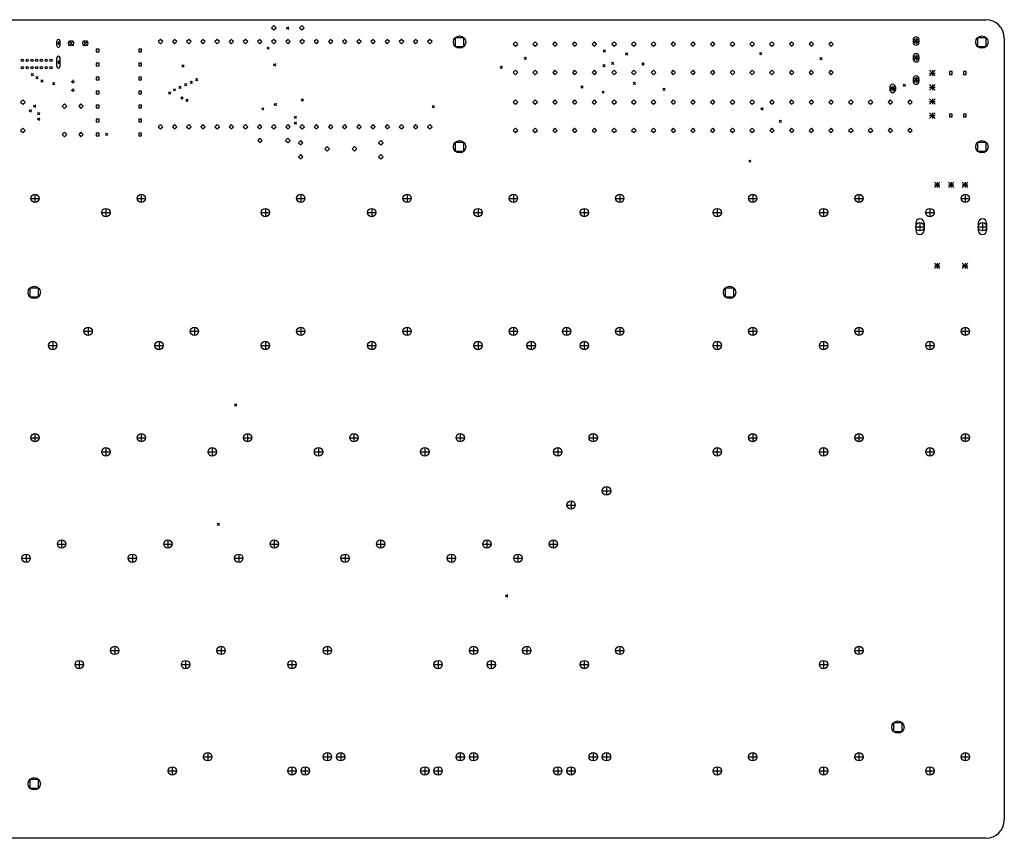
# Model space of a CAD drawing. Extents: x 35 to 385, y -237 to -55.
# Tile 8 of 8: x 208 to 385, y -202 to -55. Entities that reach past the tile are written whole.
import ezdxf

# ---------------------------------------------------------------- set-up
doc = ezdxf.new("R2010")
doc.units = 0
doc.layers.add('BLACK', color=7, linetype='CONTINUOUS')

msp = doc.modelspace()

# ---------------------------------------------------------------- linework, layer by layer
at = {"layer": 'BLACK', "linetype": 'CONTINUOUS'}
for p, q in [((40.4516, -55.3135), (381.5, -55.3135)), ((253.94, -56.3563), (253.54, -56.7563)), ((254.34, -56.7563), (253.94, -56.3563)), ((258.94, -56.3563), (258.54, -56.7563)), ((259.34, -56.7563), (258.94, -56.3563)), ((253.54, -56.7563), (253.94, -57.1563)), ((253.94, -57.1563), (254.34, -56.7563)), ((256.213, -56.6325), (256.613, -57.0325)), ((256.613, -56.6325), (256.213, -57.0325)), ((258.54, -56.7563), (258.94, -57.1563)), ((258.94, -57.1563), (259.34, -56.7563)), ((215.041, -59.9377), (215.041, -59.1377)), ((215.041, -59.5377), (215.641, -59.5377)), ((215.341, -59.2377), (215.341, -59.8377)), ((215.641, -59.9377), (215.641, -59.1377)), ((217.145, -59.0749), (218.045, -59.9749)), ((218.045, -59.0749), (217.145, -59.9749)), ((219.685, -59.0749), (220.585, -59.9749)), ((220.585, -59.0749), (219.685, -59.9749)), ((233.617, -58.8455), (233.216, -59.2455)), ((233.216, -59.2455), (233.617, -59.6455)), ((234.016, -59.2455), (233.617, -58.8455)), ((233.617, -59.6455), (234.016, -59.2455)), ((236.156, -58.8455), (235.756, -59.2455)), ((235.756, -59.2455), (236.156, -59.6455)), ((236.556, -59.2455), (236.156, -58.8455)), ((236.156, -59.6455), (236.556, -59.2455)), ((238.696, -58.8455), (238.296, -59.2455)), ((238.296, -59.2455), (238.696, -59.6455)), ((239.096, -59.2455), (238.696, -58.8455)), ((238.696, -59.6455), (239.096, -59.2455)), ((241.236, -58.8455), (240.837, -59.2455)), ((240.837, -59.2455), (241.236, -59.6455)), ((241.636, -59.2455), (241.236, -58.8455)), ((241.236, -59.6455), (241.636, -59.2455)), ((243.776, -58.8455), (243.376, -59.2455)), ((243.376, -59.2455), (243.776, -59.6455)), ((244.176, -59.2455), (243.776, -58.8455)), ((243.776, -59.6455), (244.176, -59.2455)), ((246.316, -58.8455), (245.916, -59.2455)), ((245.916, -59.2455), (246.316, -59.6455)), ((246.716, -59.2455), (246.316, -58.8455)), ((246.316, -59.6455), (246.716, -59.2455)), ((248.856, -58.8455), (248.456, -59.2455)), ((248.456, -59.2455), (248.856, -59.6455)), ((249.256, -59.2455), (248.856, -58.8455)), ((248.856, -59.6455), (249.256, -59.2455)), ((251.396, -58.8455), (250.996, -59.2455)), ((250.996, -59.2455), (251.396, -59.6455)), ((251.796, -59.2455), (251.396, -58.8455)), ((251.396, -59.6455), (251.796, -59.2455)), ((253.936, -58.8455), (253.536, -59.2455)), ((253.536, -59.2455), (253.936, -59.6455)), ((254.337, -59.2455), (253.936, -58.8455)), ((253.936, -59.6455), (254.337, -59.2455)), ((256.476, -58.8455), (256.077, -59.2455)), ((256.077, -59.2455), (256.476, -59.6455)), ((256.876, -59.2455), (256.476, -58.8455)), ((256.476, -59.6455), (256.876, -59.2455)), ((259.017, -58.8455), (258.616, -59.2455)), ((258.616, -59.2455), (259.017, -59.6455)), ((259.416, -59.2455), (259.017, -58.8455)), ((259.017, -59.6455), (259.416, -59.2455)), ((261.556, -58.8455), (261.156, -59.2455)), ((261.156, -59.2455), (261.556, -59.6455)), ((261.957, -59.2455), (261.556, -58.8455)), ((261.556, -59.6455), (261.957, -59.2455)), ((264.096, -58.8455), (263.697, -59.2455)), ((263.697, -59.2455), (264.096, -59.6455)), ((264.496, -59.2455), (264.096, -58.8455)), ((264.096, -59.6455), (264.496, -59.2455)), ((266.637, -58.8455), (266.236, -59.2455)), ((266.236, -59.2455), (266.637, -59.6455)), ((267.036, -59.2455), (266.637, -58.8455)), ((266.637, -59.6455), (267.036, -59.2455)), ((269.176, -58.8455), (268.776, -59.2455)), ((268.776, -59.2455), (269.176, -59.6455)), ((269.577, -59.2455), (269.176, -58.8455)), ((269.176, -59.6455), (269.577, -59.2455)), ((271.716, -58.8455), (271.316, -59.2455)), ((271.316, -59.2455), (271.716, -59.6455)), ((272.116, -59.2455), (271.716, -58.8455)), ((271.716, -59.6455), (272.116, -59.2455)), ((274.256, -58.8455), (273.856, -59.2455)), ((273.856, -59.2455), (274.256, -59.6455)), ((274.656, -59.2455), (274.256, -58.8455)), ((274.256, -59.6455), (274.656, -59.2455)), ((276.796, -58.8455), (276.397, -59.2455)), ((276.397, -59.2455), (276.796, -59.6455)), ((277.197, -59.2455), (276.796, -58.8455)), ((276.796, -59.6455), (277.197, -59.2455)), ((279.337, -58.8455), (278.936, -59.2455)), ((278.936, -59.2455), (279.337, -59.6455)), ((279.736, -59.2455), (279.337, -58.8455)), ((279.337, -59.6455), (279.736, -59.2455)), ((281.876, -58.8455), (281.476, -59.2455)), ((281.476, -59.2455), (281.876, -59.6455)), ((282.276, -59.2455), (281.876, -58.8455)), ((281.876, -59.6455), (282.276, -59.2455)), ((288.001, -58.5357), (286.445, -58.5357)), ((286.445, -58.5357), (286.445, -60.0913)), ((288.001, -60.0913), (288.001, -58.5357)), ((297.23, -59.2805), (296.83, -59.6805)), ((296.83, -59.6805), (297.23, -60.0805)), ((297.63, -59.6805), (297.23, -59.2805)), ((297.23, -60.0805), (297.63, -59.6805)), ((300.764, -59.2805), (300.364, -59.6805)), ((300.364, -59.6805), (300.764, -60.0805)), ((301.164, -59.6805), (300.764, -59.2805)), ((300.764, -60.0805), (301.164, -59.6805)), ((304.298, -59.2805), (303.898, -59.6805)), ((303.898, -59.6805), (304.298, -60.0805)), ((304.698, -59.6805), (304.298, -59.2805)), ((304.298, -60.0805), (304.698, -59.6805)), ((307.831, -59.2805), (307.431, -59.6805)), ((307.431, -59.6805), (307.831, -60.0805)), ((308.231, -59.6805), (307.831, -59.2805)), ((307.831, -60.0805), (308.231, -59.6805)), ((311.365, -59.2805), (310.965, -59.6805)), ((310.965, -59.6805), (311.365, -60.0805)), ((311.765, -59.6805), (311.365, -59.2805)), ((311.365, -60.0805), (311.765, -59.6805)), ((314.899, -59.2805), (314.499, -59.6805)), ((314.499, -59.6805), (314.899, -60.0805)), ((315.299, -59.6805), (314.899, -59.2805)), ((314.899, -60.0805), (315.299, -59.6805)), ((318.433, -59.2805), (318.033, -59.6805)), ((318.033, -59.6805), (318.433, -60.0805)), ((318.833, -59.6805), (318.433, -59.2805)), ((318.433, -60.0805), (318.833, -59.6805)), ((321.967, -59.2805), (321.567, -59.6805)), ((321.567, -59.6805), (321.967, -60.0805)), ((322.367, -59.6805), (321.967, -59.2805)), ((321.967, -60.0805), (322.367, -59.6805)), ((325.501, -59.2805), (325.101, -59.6805)), ((325.101, -59.6805), (325.501, -60.0805)), ((325.901, -59.6805), (325.501, -59.2805)), ((325.501, -60.0805), (325.901, -59.6805)), ((329.035, -59.2805), (328.635, -59.6805)), ((328.635, -59.6805), (329.035, -60.0805)), ((329.435, -59.6805), (329.035, -59.2805)), ((329.035, -60.0805), (329.435, -59.6805)), ((332.569, -59.2805), (332.169, -59.6805)), ((332.169, -59.6805), (332.569, -60.0805)), ((332.969, -59.6805), (332.569, -59.2805)), ((332.569, -60.0805), (332.969, -59.6805)), ((336.103, -59.2805), (335.703, -59.6805)), ((335.703, -59.6805), (336.103, -60.0805)), ((336.503, -59.6805), (336.103, -59.2805)), ((336.103, -60.0805), (336.503, -59.6805)), ((339.637, -59.2805), (339.237, -59.6805)), ((339.237, -59.6805), (339.637, -60.0805)), ((340.037, -59.6805), (339.637, -59.2805)), ((339.637, -60.0805), (340.037, -59.6805)), ((343.167, -59.2805), (342.767, -59.6805)), ((342.767, -59.6805), (343.167, -60.0805)), ((343.567, -59.6805), (343.167, -59.2805)), ((343.167, -60.0805), (343.567, -59.6805)), ((346.697, -59.2805), (346.297, -59.6805)), ((346.297, -59.6805), (346.697, -60.0805)), ((347.097, -59.6805), (346.697, -59.2805)), ((346.697, -60.0805), (347.097, -59.6805)), ((350.227, -59.2805), (349.827, -59.6805)), ((349.827, -59.6805), (350.227, -60.0805)), ((350.627, -59.6805), (350.227, -59.2805)), ((350.227, -60.0805), (350.627, -59.6805)), ((353.757, -59.2805), (353.357, -59.6805)), ((353.357, -59.6805), (353.757, -60.0805)), ((354.157, -59.6805), (353.757, -59.2805)), ((353.757, -60.0805), (354.157, -59.6805)), ((368.51, -58.63), (369.51, -59.63)), ((369.51, -58.63), (368.51, -59.63)), ((368.51, -58.88), (368.51, -59.38)), ((368.51, -59.13), (369.51, -59.13)), ((369.01, -58.63), (369.01, -59.63)), ((369.51, -58.88), (369.51, -59.38)), ((381.588, -58.5357), (380.032, -58.5357)), ((380.032, -58.5357), (380.032, -60.0913)), ((381.588, -60.0913), (381.588, -58.5357)), ((384.81, -58.6176), (384.81, -198.62)), ((222.612, -60.5728), (222.117, -60.5728)), ((222.117, -60.5728), (222.117, -61.0678)), ((222.117, -61.0678), (222.612, -61.0678)), ((222.612, -61.0678), (222.612, -60.5728)), ((230.232, -60.5728), (229.737, -60.5728)), ((229.737, -60.5728), (229.737, -61.0678)), ((229.737, -61.0678), (230.232, -61.0678)), ((230.232, -61.0678), (230.232, -60.5728)), ((252.719, -60.2129), (253.119, -60.6129)), ((253.119, -60.2129), (252.719, -60.6129)), ((286.445, -60.0913), (288.001, -60.0913)), ((312.944, -60.7219), (313.344, -61.1219)), ((313.344, -60.7219), (312.944, -61.1219)), ((316.957, -61.2553), (317.357, -61.6553)), ((317.357, -61.2553), (316.957, -61.6553)), ((340.922, -61.1918), (341.322, -61.5918)), ((341.322, -61.1918), (340.922, -61.5918)), ((368.51, -61.63), (369.51, -62.63)), ((369.51, -61.63), (368.51, -62.63)), ((369.01, -61.63), (369.01, -62.63)), ((380.032, -60.0913), (381.588, -60.0913)), ((215.041, -63.6677), (215.041, -62.1677)), ((215.041, -62.9177), (215.641, -62.9177)), ((215.341, -62.6177), (215.341, -63.2177)), ((215.641, -63.6677), (215.641, -62.1677)), ((222.612, -63.0838), (222.117, -63.0838)), ((222.117, -63.0838), (222.117, -63.5788)), ((222.612, -63.5788), (222.612, -63.0838)), ((230.232, -63.0838), (229.737, -63.0838)), ((229.737, -63.0838), (229.737, -63.5788)), ((230.232, -63.5788), (230.232, -63.0838)), ((237.45, -63.4), (237.85, -63.8)), ((237.85, -63.4), (237.45, -63.8)), ((253.9, -63.2), (254.3, -63.6)), ((254.3, -63.2), (253.9, -63.6)), ((298.771, -62.0427), (299.171, -62.4427)), ((299.171, -62.0427), (298.771, -62.4427)), ((312.868, -63.3381), (313.268, -63.7381)), ((313.268, -63.3381), (312.868, -63.7381)), ((314.442, -62.9317), (314.842, -63.3317)), ((314.842, -62.9317), (314.442, -63.3317)), ((319.84, -63.046), (320.24, -63.446)), ((320.24, -63.046), (319.84, -63.446)), ((351.768, -62.0808), (352.168, -62.4808)), ((352.168, -62.0808), (351.768, -62.4808)), ((368.51, -61.88), (368.51, -62.38)), ((368.51, -62.13), (369.51, -62.13)), ((369.51, -61.88), (369.51, -62.38)), ((210.455, -64.9383), (210.855, -65.3383)), ((210.855, -64.9383), (210.455, -65.3383)), ((222.117, -63.5788), (222.612, -63.5788)), ((229.737, -63.5788), (230.232, -63.5788)), ((294.465, -63.6302), (294.865, -64.0302)), ((294.865, -63.6302), (294.465, -64.0302)), ((297.23, -64.3605), (296.83, -64.7605)), ((296.83, -64.7605), (297.23, -65.1605)), ((297.63, -64.7605), (297.23, -64.3605)), ((297.23, -65.1605), (297.63, -64.7605)), ((300.764, -64.3605), (300.364, -64.7605)), ((300.364, -64.7605), (300.764, -65.1605)), ((301.164, -64.7605), (300.764, -64.3605)), ((300.764, -65.1605), (301.164, -64.7605)), ((304.298, -64.3605), (303.898, -64.7605)), ((303.898, -64.7605), (304.298, -65.1605)), ((304.698, -64.7605), (304.298, -64.3605)), ((304.298, -65.1605), (304.698, -64.7605)), ((307.831, -64.3605), (307.431, -64.7605)), ((307.431, -64.7605), (307.831, -65.1605)), ((308.231, -64.7605), (307.831, -64.3605)), ((307.831, -65.1605), (308.231, -64.7605)), ((311.365, -64.3605), (310.965, -64.7605)), ((310.965, -64.7605), (311.365, -65.1605)), ((311.765, -64.7605), (311.365, -64.3605)), ((311.365, -65.1605), (311.765, -64.7605)), ((314.899, -64.3605), (314.499, -64.7605)), ((314.499, -64.7605), (314.899, -65.1605)), ((315.299, -64.7605), (314.899, -64.3605)), ((314.899, -65.1605), (315.299, -64.7605)), ((318.433, -64.3605), (318.033, -64.7605)), ((318.033, -64.7605), (318.433, -65.1605)), ((318.833, -64.7605), (318.433, -64.3605)), ((318.433, -65.1605), (318.833, -64.7605)), ((321.967, -64.3605), (321.567, -64.7605)), ((321.567, -64.7605), (321.967, -65.1605)), ((322.367, -64.7605), (321.967, -64.3605)), ((321.967, -65.1605), (322.367, -64.7605)), ((325.501, -64.3605), (325.101, -64.7605)), ((325.101, -64.7605), (325.501, -65.1605)), ((325.901, -64.7605), (325.501, -64.3605)), ((325.501, -65.1605), (325.901, -64.7605)), ((329.035, -64.3605), (328.635, -64.7605)), ((328.635, -64.7605), (329.035, -65.1605)), ((329.435, -64.7605), (329.035, -64.3605)), ((329.035, -65.1605), (329.435, -64.7605)), ((332.569, -64.3605), (332.169, -64.7605)), ((332.169, -64.7605), (332.569, -65.1605)), ((332.969, -64.7605), (332.569, -64.3605)), ((332.569, -65.1605), (332.969, -64.7605)), ((336.103, -64.3605), (335.703, -64.7605)), ((335.703, -64.7605), (336.103, -65.1605)), ((336.503, -64.7605), (336.103, -64.3605)), ((336.103, -65.1605), (336.503, -64.7605)), ((339.637, -64.3605), (339.237, -64.7605)), ((339.237, -64.7605), (339.637, -65.1605)), ((340.037, -64.7605), (339.637, -64.3605)), ((339.637, -65.1605), (340.037, -64.7605)), ((343.167, -64.3605), (342.767, -64.7605)), ((342.767, -64.7605), (343.167, -65.1605)), ((343.567, -64.7605), (343.167, -64.3605)), ((343.167, -65.1605), (343.567, -64.7605)), ((346.697, -64.3605), (346.297, -64.7605)), ((346.297, -64.7605), (346.697, -65.1605)), ((347.097, -64.7605), (346.697, -64.3605)), ((346.697, -65.1605), (347.097, -64.7605)), ((350.227, -64.3605), (349.827, -64.7605)), ((349.827, -64.7605), (350.227, -65.1605)), ((350.627, -64.7605), (350.227, -64.3605)), ((350.227, -65.1605), (350.627, -64.7605)), ((353.757, -64.3605), (353.357, -64.7605)), ((353.357, -64.7605), (353.757, -65.1605)), ((354.157, -64.7605), (353.757, -64.3605)), ((353.757, -65.1605), (354.157, -64.7605)), ((371.418, -64.3796), (372.418, -65.3796)), ((372.418, -64.3796), (371.418, -65.3796)), ((371.418, -64.8796), (372.418, -64.8796)), ((371.918, -64.3796), (371.918, -65.3796)), ((375.493, -64.6209), (374.998, -64.6209)), ((374.998, -64.6209), (374.998, -65.1159)), ((374.998, -65.1159), (375.493, -65.1159)), ((375.493, -65.1159), (375.493, -64.6209)), ((377.993, -64.6209), (377.498, -64.6209)), ((377.498, -64.6209), (377.498, -65.1159)), ((377.498, -65.1159), (377.993, -65.1159)), ((377.993, -65.1159), (377.993, -64.6209)), ((211.307, -65.5128), (211.707, -65.9128)), ((211.707, -65.5128), (211.307, -65.9128)), ((212.207, -66.1067), (212.607, -66.5067)), ((212.607, -66.1067), (212.207, -66.5067)), ((214.25, -66.5766), (214.65, -66.9766)), ((214.65, -66.5766), (214.25, -66.9766)), ((217.645, -66.4115), (218.245, -66.4115)), ((217.945, -66.1115), (217.945, -66.7115)), ((222.612, -65.5947), (222.117, -65.5947)), ((222.117, -65.5947), (222.117, -66.0897)), ((222.117, -66.0897), (222.612, -66.0897)), ((222.612, -66.0897), (222.612, -65.5947)), ((230.232, -65.5947), (229.737, -65.5947)), ((229.737, -65.5947), (229.737, -66.0897)), ((229.737, -66.0897), (230.232, -66.0897)), ((230.232, -66.0897), (230.232, -65.5947)), ((237.918, -66.7673), (238.318, -67.1673)), ((238.318, -66.7673), (237.918, -67.1673)), ((238.917, -66.3173), (239.317, -66.7173)), ((239.317, -66.3173), (238.917, -66.7173)), ((239.878, -65.8673), (240.278, -66.2673)), ((240.278, -65.8673), (239.878, -66.2673)), ((318.329, -66.5131), (318.729, -66.9131)), ((318.729, -66.5131), (318.329, -66.9131)), ((366.703, -66.856), (367.103, -67.256)), ((367.103, -66.856), (366.703, -67.256)), ((368.51, -65.63), (369.51, -66.63)), ((369.51, -65.63), (368.51, -66.63)), ((368.51, -65.88), (368.51, -66.38)), ((368.51, -66.13), (369.51, -66.13)), ((369.01, -65.63), (369.01, -66.63)), ((369.51, -65.88), (369.51, -66.38)), ((371.418, -66.9196), (372.418, -67.9196)), ((372.418, -66.9196), (371.418, -67.9196)), ((371.918, -66.9196), (371.918, -67.9196)), ((217.645, -67.9115), (218.245, -67.9115)), ((217.945, -67.6115), (217.945, -68.2115)), ((222.612, -68.1057), (222.117, -68.1057)), ((222.117, -68.1057), (222.117, -68.6007)), ((222.117, -68.6007), (222.612, -68.6007)), ((222.612, -68.6007), (222.612, -68.1057)), ((230.232, -68.1057), (229.737, -68.1057)), ((229.737, -68.1057), (229.737, -68.6007)), ((229.737, -68.6007), (230.232, -68.6007)), ((230.232, -68.6007), (230.232, -68.1057)), ((235.082, -68.2292), (235.482, -68.6292)), ((235.482, -68.2292), (235.082, -68.6292)), ((235.936, -67.6673), (236.336, -68.0673)), ((236.336, -67.6673), (235.936, -68.0673)), ((236.918, -67.2173), (237.318, -67.6173)), ((237.318, -67.2173), (236.918, -67.6173)), ((308.918, -67.1862), (309.318, -67.5862)), ((309.318, -67.1862), (308.918, -67.5862)), ((312.741, -68.0879), (313.141, -68.4879)), ((313.141, -68.0879), (312.741, -68.4879)), ((323.637, -67.6053), (324.037, -68.0053)), ((324.037, -67.6053), (323.637, -68.0053)), ((364.31, -67.13), (365.31, -68.13)), ((365.31, -67.13), (364.31, -68.13)), ((364.31, -67.38), (364.31, -67.88)), ((364.31, -67.63), (365.31, -67.63)), ((364.81, -67.13), (364.81, -68.13)), ((365.31, -67.38), (365.31, -67.88)), ((371.418, -67.4196), (372.418, -67.4196)), ((208.953, -69.6549), (208.553, -70.0549)), ((208.553, -70.0549), (208.953, -70.4549)), ((209.353, -70.0549), (208.953, -69.6549)), ((208.953, -70.4549), (209.353, -70.0549)), ((216.421, -70.4025), (216.021, -70.8025)), ((216.821, -70.8025), (216.421, -70.4025)), ((219.367, -70.4025), (218.967, -70.8025)), ((219.767, -70.8025), (219.367, -70.4025)), ((237.25, -69.1168), (237.65, -69.5168)), ((237.65, -69.1168), (237.25, -69.5168)), ((238.15, -69.5668), (238.55, -69.9668)), ((238.55, -69.5668), (238.15, -69.9668)), ((254, -70.3), (254.4, -70.7)), ((254.4, -70.3), (254, -70.7)), ((258.804, -69.4976), (259.204, -69.8976)), ((259.204, -69.4976), (258.804, -69.8976)), ((297.23, -69.6549), (296.83, -70.0549)), ((296.83, -70.0549), (297.23, -70.4549)), ((297.63, -70.0549), (297.23, -69.6549)), ((297.23, -70.4549), (297.63, -70.0549)), ((300.764, -69.6549), (300.364, -70.0549)), ((300.364, -70.0549), (300.764, -70.4549)), ((301.164, -70.0549), (300.764, -69.6549)), ((300.764, -70.4549), (301.164, -70.0549)), ((304.298, -69.6549), (303.898, -70.0549)), ((303.898, -70.0549), (304.298, -70.4549)), ((304.698, -70.0549), (304.298, -69.6549)), ((304.298, -70.4549), (304.698, -70.0549)), ((307.831, -69.6549), (307.431, -70.0549)), ((307.431, -70.0549), (307.831, -70.4549)), ((308.231, -70.0549), (307.831, -69.6549)), ((307.831, -70.4549), (308.231, -70.0549)), ((311.365, -69.6549), (310.965, -70.0549)), ((310.965, -70.0549), (311.365, -70.4549)), ((311.765, -70.0549), (311.365, -69.6549)), ((311.365, -70.4549), (311.765, -70.0549)), ((314.899, -69.6549), (314.499, -70.0549)), ((314.499, -70.0549), (314.899, -70.4549)), ((315.299, -70.0549), (314.899, -69.6549)), ((314.899, -70.4549), (315.299, -70.0549)), ((318.433, -69.6549), (318.033, -70.0549)), ((318.033, -70.0549), (318.433, -70.4549)), ((318.833, -70.0549), (318.433, -69.6549)), ((318.433, -70.4549), (318.833, -70.0549)), ((321.967, -69.6549), (321.567, -70.0549)), ((321.567, -70.0549), (321.967, -70.4549)), ((322.367, -70.0549), (321.967, -69.6549)), ((321.967, -70.4549), (322.367, -70.0549)), ((325.501, -69.6549), (325.101, -70.0549)), ((325.101, -70.0549), (325.501, -70.4549)), ((325.901, -70.0549), (325.501, -69.6549)), ((325.501, -70.4549), (325.901, -70.0549)), ((329.035, -69.6549), (328.635, -70.0549)), ((328.635, -70.0549), (329.035, -70.4549)), ((329.435, -70.0549), (329.035, -69.6549)), ((329.035, -70.4549), (329.435, -70.0549)), ((332.569, -69.6549), (332.169, -70.0549)), ((332.169, -70.0549), (332.569, -70.4549)), ((332.969, -70.0549), (332.569, -69.6549)), ((332.569, -70.4549), (332.969, -70.0549)), ((336.103, -69.6549), (335.703, -70.0549)), ((335.703, -70.0549), (336.103, -70.4549)), ((336.503, -70.0549), (336.103, -69.6549)), ((336.103, -70.4549), (336.503, -70.0549)), ((339.637, -69.6549), (339.237, -70.0549)), ((339.237, -70.0549), (339.637, -70.4549)), ((340.037, -70.0549), (339.637, -69.6549)), ((339.637, -70.4549), (340.037, -70.0549)), ((343.171, -69.6549), (342.771, -70.0549)), ((342.771, -70.0549), (343.171, -70.4549)), ((343.571, -70.0549), (343.171, -69.6549)), ((343.171, -70.4549), (343.571, -70.0549)), ((346.705, -69.6549), (346.305, -70.0549)), ((346.305, -70.0549), (346.705, -70.4549)), ((347.105, -70.0549), (346.705, -69.6549)), ((346.705, -70.4549), (347.105, -70.0549)), ((350.239, -69.6549), (349.839, -70.0549)), ((349.839, -70.0549), (350.239, -70.4549)), ((350.639, -70.0549), (350.239, -69.6549)), ((350.239, -70.4549), (350.639, -70.0549)), ((353.773, -69.6549), (353.373, -70.0549)), ((353.373, -70.0549), (353.773, -70.4549)), ((354.173, -70.0549), (353.773, -69.6549)), ((353.773, -70.4549), (354.173, -70.0549)), ((357.306, -69.6549), (356.906, -70.0549)), ((356.906, -70.0549), (357.306, -70.4549)), ((357.706, -70.0549), (357.306, -69.6549)), ((357.306, -70.4549), (357.706, -70.0549)), ((360.84, -69.6549), (360.44, -70.0549)), ((360.44, -70.0549), (360.84, -70.4549)), ((361.24, -70.0549), (360.84, -69.6549)), ((360.84, -70.4549), (361.24, -70.0549)), ((364.374, -69.6549), (363.974, -70.0549)), ((363.974, -70.0549), (364.374, -70.4549)), ((364.774, -70.0549), (364.374, -69.6549)), ((364.374, -70.4549), (364.774, -70.0549)), ((367.908, -69.6549), (367.508, -70.0549)), ((367.508, -70.0549), (367.908, -70.4549)), ((368.308, -70.0549), (367.908, -69.6549)), ((367.908, -70.4549), (368.308, -70.0549)), ((371.418, -69.4596), (372.418, -70.4596)), ((372.418, -69.4596), (371.418, -70.4596)), ((371.418, -69.9596), (372.418, -69.9596)), ((371.918, -69.4596), (371.918, -70.4596)), ((210.099, -71.4407), (210.499, -71.8407)), ((210.499, -71.4407), (210.099, -71.8407)), ((210.861, -70.6025), (211.261, -71.0025)), ((211.261, -70.6025), (210.861, -71.0025)), ((211.586, -71.9266), (211.986, -72.3266)), ((211.986, -71.9266), (211.586, -72.3266)), ((216.021, -70.8025), (216.421, -71.2025)), ((216.421, -71.2025), (216.821, -70.8025)), ((218.967, -70.8025), (219.367, -71.2025)), ((219.367, -71.2025), (219.767, -70.8025)), ((222.612, -70.6167), (222.117, -70.6167)), ((222.117, -70.6167), (222.117, -71.1116)), ((222.117, -71.1116), (222.612, -71.1116)), ((222.612, -71.1116), (222.612, -70.6167)), ((230.232, -70.6167), (229.737, -70.6167)), ((229.737, -70.6167), (229.737, -71.1116)), ((229.737, -71.1116), (230.232, -71.1116)), ((230.232, -71.1116), (230.232, -70.6167)), ((251.756, -71.0755), (252.156, -71.4755)), ((252.156, -71.0755), (251.756, -71.4755)), ((282.271, -70.6847), (282.671, -71.0847)), ((282.671, -70.6847), (282.271, -71.0847)), ((341.176, -71.0724), (341.576, -71.4724)), ((341.576, -71.0724), (341.176, -71.4724)), ((371.418, -71.9996), (372.418, -72.9996)), ((372.418, -71.9996), (371.418, -72.9996)), ((371.918, -71.9996), (371.918, -72.9996)), ((375.493, -72.2409), (374.998, -72.2409)), ((374.998, -72.2409), (374.998, -72.7359)), ((375.493, -72.7359), (375.493, -72.2409)), ((377.993, -72.2409), (377.498, -72.2409)), ((377.498, -72.2409), (377.498, -72.7359)), ((377.993, -72.7359), (377.993, -72.2409)), ((211.586, -72.9266), (211.986, -73.3266)), ((211.986, -72.9266), (211.586, -73.3266)), ((222.612, -73.1276), (222.117, -73.1276)), ((222.117, -73.1276), (222.117, -73.6226)), ((222.117, -73.6226), (222.612, -73.6226)), ((222.612, -73.6226), (222.612, -73.1276)), ((230.232, -73.1276), (229.737, -73.1276)), ((229.737, -73.1276), (229.737, -73.6226)), ((229.737, -73.6226), (230.232, -73.6226)), ((230.232, -73.6226), (230.232, -73.1276)), ((233.617, -74.0855), (233.216, -74.4855)), ((234.016, -74.4855), (233.617, -74.0855)), ((236.156, -74.0855), (235.756, -74.4855)), ((236.556, -74.4855), (236.156, -74.0855)), ((238.696, -74.0855), (238.296, -74.4855)), ((239.096, -74.4855), (238.696, -74.0855)), ((241.236, -74.0855), (240.837, -74.4855)), ((241.636, -74.4855), (241.236, -74.0855)), ((243.776, -74.0855), (243.376, -74.4855)), ((244.176, -74.4855), (243.776, -74.0855)), ((246.316, -74.0855), (245.916, -74.4855)), ((246.716, -74.4855), (246.316, -74.0855)), ((248.856, -74.0855), (248.456, -74.4855)), ((249.256, -74.4855), (248.856, -74.0855)), ((251.396, -74.0855), (250.996, -74.4855)), ((251.796, -74.4855), (251.396, -74.0855)), ((253.936, -74.0855), (253.536, -74.4855)), ((254.337, -74.4855), (253.936, -74.0855)), ((256.476, -74.0855), (256.077, -74.4855)), ((256.876, -74.4855), (256.476, -74.0855)), ((257.576, -73.6375), (257.976, -74.0375)), ((257.976, -73.6375), (257.576, -74.0375)), ((257.589, -72.6026), (257.989, -73.0026)), ((257.989, -72.6026), (257.589, -73.0026)), ((259.017, -74.0855), (258.616, -74.4855)), ((259.416, -74.4855), (259.017, -74.0855)), ((261.556, -74.0855), (261.156, -74.4855)), ((261.957, -74.4855), (261.556, -74.0855)), ((264.096, -74.0855), (263.697, -74.4855)), ((264.496, -74.4855), (264.096, -74.0855)), ((266.637, -74.0855), (266.236, -74.4855)), ((267.036, -74.4855), (266.637, -74.0855)), ((269.176, -74.0855), (268.776, -74.4855)), ((269.577, -74.4855), (269.176, -74.0855)), ((271.716, -74.0855), (271.316, -74.4855)), ((272.116, -74.4855), (271.716, -74.0855)), ((274.256, -74.0855), (273.856, -74.4855)), ((274.656, -74.4855), (274.256, -74.0855)), ((276.796, -74.0855), (276.397, -74.4855)), ((277.197, -74.4855), (276.796, -74.0855)), ((279.337, -74.0855), (278.936, -74.4855)), ((279.736, -74.4855), (279.337, -74.0855)), ((281.876, -74.0855), (281.476, -74.4855)), ((282.276, -74.4855), (281.876, -74.0855)), ((344.478, -73.333), (344.878, -73.733)), ((344.878, -73.333), (344.478, -73.733)), ((371.418, -72.4996), (372.418, -72.4996)), ((374.998, -72.7359), (375.493, -72.7359)), ((377.498, -72.7359), (377.993, -72.7359)), ((208.953, -74.7349), (208.553, -75.1349)), ((208.553, -75.1349), (208.953, -75.5349)), ((209.353, -75.1349), (208.953, -74.7349)), ((208.953, -75.5349), (209.353, -75.1349)), ((216.421, -75.4825), (216.021, -75.8825)), ((216.821, -75.8825), (216.421, -75.4825)), ((219.367, -75.4825), (218.967, -75.8825)), ((219.767, -75.8825), (219.367, -75.4825)), ((222.612, -75.6386), (222.117, -75.6386)), ((222.117, -75.6386), (222.117, -76.1336)), ((222.612, -76.1336), (222.612, -75.6386)), ((223.8, -75.65), (224.2, -76.05)), ((224.2, -75.65), (223.8, -76.05)), ((230.232, -75.6386), (229.737, -75.6386)), ((229.737, -75.6386), (229.737, -76.1336)), ((230.232, -76.1336), (230.232, -75.6386)), ((233.216, -74.4855), (233.617, -74.8855)), ((233.617, -74.8855), (234.016, -74.4855)), ((235.756, -74.4855), (236.156, -74.8855)), ((236.156, -74.8855), (236.556, -74.4855)), ((238.296, -74.4855), (238.696, -74.8855)), ((238.696, -74.8855), (239.096, -74.4855)), ((240.837, -74.4855), (241.236, -74.8855)), ((241.236, -74.8855), (241.636, -74.4855)), ((243.376, -74.4855), (243.776, -74.8855)), ((243.776, -74.8855), (244.176, -74.4855)), ((245.916, -74.4855), (246.316, -74.8855)), ((246.316, -74.8855), (246.716, -74.4855)), ((248.456, -74.4855), (248.856, -74.8855)), ((248.856, -74.8855), (249.256, -74.4855)), ((250.996, -74.4855), (251.396, -74.8855)), ((251.396, -74.8855), (251.796, -74.4855)), ((253.536, -74.4855), (253.936, -74.8855)), ((253.936, -74.8855), (254.337, -74.4855)), ((256.077, -74.4855), (256.476, -74.8855)), ((256.476, -74.8855), (256.876, -74.4855)), ((258.616, -74.4855), (259.017, -74.8855)), ((259.017, -74.8855), (259.416, -74.4855)), ((261.156, -74.4855), (261.556, -74.8855)), ((261.556, -74.8855), (261.957, -74.4855)), ((263.697, -74.4855), (264.096, -74.8855)), ((264.096, -74.8855), (264.496, -74.4855)), ((266.236, -74.4855), (266.637, -74.8855)), ((266.637, -74.8855), (267.036, -74.4855)), ((268.776, -74.4855), (269.176, -74.8855)), ((269.176, -74.8855), (269.577, -74.4855)), ((271.316, -74.4855), (271.716, -74.8855)), ((271.716, -74.8855), (272.116, -74.4855)), ((273.856, -74.4855), (274.256, -74.8855)), ((274.256, -74.8855), (274.656, -74.4855)), ((276.397, -74.4855), (276.796, -74.8855)), ((276.796, -74.8855), (277.197, -74.4855)), ((278.936, -74.4855), (279.337, -74.8855)), ((279.337, -74.8855), (279.736, -74.4855)), ((281.476, -74.4855), (281.876, -74.8855)), ((281.876, -74.8855), (282.276, -74.4855)), ((297.23, -74.7349), (296.83, -75.1349)), ((296.83, -75.1349), (297.23, -75.5349)), ((297.63, -75.1349), (297.23, -74.7349)), ((297.23, -75.5349), (297.63, -75.1349)), ((300.764, -74.7349), (300.364, -75.1349)), ((300.364, -75.1349), (300.764, -75.5349)), ((301.164, -75.1349), (300.764, -74.7349)), ((300.764, -75.5349), (301.164, -75.1349)), ((304.298, -74.7349), (303.898, -75.1349)), ((303.898, -75.1349), (304.298, -75.5349)), ((304.698, -75.1349), (304.298, -74.7349)), ((304.298, -75.5349), (304.698, -75.1349)), ((307.831, -74.7349), (307.431, -75.1349)), ((307.431, -75.1349), (307.831, -75.5349)), ((308.231, -75.1349), (307.831, -74.7349)), ((307.831, -75.5349), (308.231, -75.1349)), ((311.365, -74.7349), (310.965, -75.1349)), ((310.965, -75.1349), (311.365, -75.5349)), ((311.765, -75.1349), (311.365, -74.7349)), ((311.365, -75.5349), (311.765, -75.1349)), ((314.899, -74.7349), (314.499, -75.1349)), ((314.499, -75.1349), (314.899, -75.5349)), ((315.299, -75.1349), (314.899, -74.7349)), ((314.899, -75.5349), (315.299, -75.1349)), ((318.433, -74.7349), (318.033, -75.1349)), ((318.033, -75.1349), (318.433, -75.5349)), ((318.833, -75.1349), (318.433, -74.7349)), ((318.433, -75.5349), (318.833, -75.1349)), ((321.967, -74.7349), (321.567, -75.1349)), ((321.567, -75.1349), (321.967, -75.5349)), ((322.367, -75.1349), (321.967, -74.7349)), ((321.967, -75.5349), (322.367, -75.1349)), ((325.501, -74.7349), (325.101, -75.1349)), ((325.101, -75.1349), (325.501, -75.5349)), ((325.901, -75.1349), (325.501, -74.7349)), ((325.501, -75.5349), (325.901, -75.1349)), ((329.035, -74.7349), (328.635, -75.1349)), ((328.635, -75.1349), (329.035, -75.5349)), ((329.435, -75.1349), (329.035, -74.7349)), ((329.035, -75.5349), (329.435, -75.1349)), ((332.569, -74.7349), (332.169, -75.1349)), ((332.169, -75.1349), (332.569, -75.5349)), ((332.969, -75.1349), (332.569, -74.7349)), ((332.569, -75.5349), (332.969, -75.1349)), ((336.103, -74.7349), (335.703, -75.1349)), ((335.703, -75.1349), (336.103, -75.5349)), ((336.503, -75.1349), (336.103, -74.7349)), ((336.103, -75.5349), (336.503, -75.1349)), ((339.637, -74.7349), (339.237, -75.1349)), ((339.237, -75.1349), (339.637, -75.5349)), ((340.037, -75.1349), (339.637, -74.7349)), ((339.637, -75.5349), (340.037, -75.1349)), ((343.171, -74.7349), (342.771, -75.1349)), ((342.771, -75.1349), (343.171, -75.5349)), ((343.571, -75.1349), (343.171, -74.7349)), ((343.171, -75.5349), (343.571, -75.1349)), ((346.705, -74.7349), (346.305, -75.1349)), ((346.305, -75.1349), (346.705, -75.5349)), ((347.105, -75.1349), (346.705, -74.7349)), ((346.705, -75.5349), (347.105, -75.1349)), ((350.239, -74.7349), (349.839, -75.1349)), ((349.839, -75.1349), (350.239, -75.5349)), ((350.639, -75.1349), (350.239, -74.7349)), ((350.239, -75.5349), (350.639, -75.1349)), ((353.773, -74.7349), (353.373, -75.1349)), ((353.373, -75.1349), (353.773, -75.5349)), ((354.173, -75.1349), (353.773, -74.7349)), ((353.773, -75.5349), (354.173, -75.1349)), ((357.306, -74.7349), (356.906, -75.1349)), ((356.906, -75.1349), (357.306, -75.5349)), ((357.706, -75.1349), (357.306, -74.7349)), ((357.306, -75.5349), (357.706, -75.1349)), ((360.84, -74.7349), (360.44, -75.1349)), ((360.44, -75.1349), (360.84, -75.5349)), ((361.24, -75.1349), (360.84, -74.7349)), ((360.84, -75.5349), (361.24, -75.1349)), ((364.374, -74.7349), (363.974, -75.1349)), ((363.974, -75.1349), (364.374, -75.5349)), ((364.774, -75.1349), (364.374, -74.7349)), ((364.374, -75.5349), (364.774, -75.1349)), ((367.908, -74.7349), (367.508, -75.1349)), ((367.508, -75.1349), (367.908, -75.5349)), ((368.308, -75.1349), (367.908, -74.7349)), ((367.908, -75.5349), (368.308, -75.1349)), ((216.021, -75.8825), (216.421, -76.2825)), ((216.421, -76.2825), (216.821, -75.8825)), ((218.967, -75.8825), (219.367, -76.2825)), ((219.367, -76.2825), (219.767, -75.8825)), ((222.117, -76.1336), (222.612, -76.1336)), ((229.737, -76.1336), (230.232, -76.1336)), ((251.45, -76.5239), (251.05, -76.9239)), ((251.05, -76.9239), (251.45, -77.3239)), ((251.85, -76.9239), (251.45, -76.5239)), ((251.45, -77.3239), (251.85, -76.9239)), ((256.45, -76.5239), (256.05, -76.9239)), ((256.05, -76.9239), (256.45, -77.3239)), ((256.85, -76.9239), (256.45, -76.5239)), ((256.45, -77.3239), (256.85, -76.9239)), ((258.75, -76.95), (258.35, -77.35)), ((258.35, -77.35), (258.75, -77.75)), ((259.15, -77.35), (258.75, -76.95)), ((258.75, -77.75), (259.15, -77.35)), ((273.1, -76.95), (272.7, -77.35)), ((272.7, -77.35), (273.1, -77.75)), ((273.5, -77.35), (273.1, -76.95)), ((273.1, -77.75), (273.5, -77.35)), ((288.001, -77.2857), (286.445, -77.2857)), ((286.445, -77.2857), (286.445, -78.8413)), ((288.001, -78.8413), (288.001, -77.2857)), ((381.588, -77.2857), (380.032, -77.2857)), ((380.032, -77.2857), (380.032, -78.8413)), ((381.588, -78.8413), (381.588, -77.2857)), ((263.497, -78.0479), (263.097, -78.4479)), ((263.097, -78.4479), (263.497, -78.8479)), ((263.897, -78.4479), (263.497, -78.0479)), ((263.497, -78.8479), (263.897, -78.4479)), ((268.377, -78.0479), (267.977, -78.4479)), ((267.977, -78.4479), (268.377, -78.8479)), ((268.777, -78.4479), (268.377, -78.0479)), ((268.377, -78.8479), (268.777, -78.4479)), ((286.445, -78.8413), (288.001, -78.8413)), ((380.032, -78.8413), (381.588, -78.8413)), ((258.75, -79.45), (258.35, -79.85)), ((258.35, -79.85), (258.75, -80.25)), ((259.15, -79.85), (258.75, -79.45)), ((258.75, -80.25), (259.15, -79.85)), ((273.1, -79.45), (272.7, -79.85)), ((272.7, -79.85), (273.1, -80.25)), ((273.5, -79.85), (273.1, -79.45)), ((273.1, -80.25), (273.5, -79.85)), ((339.017, -80.445), (339.417, -80.845)), ((339.417, -80.445), (339.017, -80.845)), ((372.285, -84.3925), (373.285, -85.3925)), ((373.285, -84.3925), (372.285, -85.3925)), ((372.785, -84.3925), (372.785, -85.3925)), ((374.785, -84.3925), (375.785, -85.3925)), ((375.785, -84.3925), (374.785, -85.3925)), ((375.285, -84.3925), (375.285, -85.3925)), ((377.285, -84.3925), (378.285, -85.3925)), ((378.285, -84.3925), (377.285, -85.3925)), ((377.785, -84.3925), (377.785, -85.3925)), ((372.285, -84.8925), (373.285, -84.8925)), ((374.785, -84.8925), (375.785, -84.8925)), ((377.285, -84.8925), (378.285, -84.8925)), ((210.387, -87.3125), (211.887, -87.3125)), ((211.137, -86.5625), (211.137, -88.0625)), ((229.438, -87.3125), (230.938, -87.3125)), ((230.188, -86.5625), (230.188, -88.0625)), ((258.012, -87.3125), (259.512, -87.3125)), ((258.762, -86.5625), (258.762, -88.0625)), ((277.062, -87.3125), (278.562, -87.3125)), ((277.812, -86.5625), (277.812, -88.0625)), ((296.113, -87.3125), (297.613, -87.3125)), ((296.863, -86.5625), (296.863, -88.0625)), ((315.162, -87.3125), (316.662, -87.3125)), ((315.912, -86.5625), (315.912, -88.0625)), ((338.975, -87.3125), (340.475, -87.3125)), ((339.725, -86.5625), (339.725, -88.0625)), ((358.025, -87.3125), (359.525, -87.3125)), ((358.775, -86.5625), (358.775, -88.0625)), ((377.075, -87.3125), (378.575, -87.3125)), ((377.825, -86.5625), (377.825, -88.0625)), ((223.087, -89.8525), (224.587, -89.8525)), ((223.837, -89.1025), (223.837, -90.6025)), ((251.662, -89.8525), (253.162, -89.8525)), ((252.412, -89.1025), (252.412, -90.6025)), ((270.712, -89.8525), (272.212, -89.8525)), ((271.462, -89.1025), (271.462, -90.6025)), ((289.762, -89.8525), (291.262, -89.8525)), ((290.512, -89.1025), (290.512, -90.6025)), ((308.812, -89.8525), (310.312, -89.8525)), ((309.562, -89.1025), (309.562, -90.6025)), ((332.625, -89.8525), (334.125, -89.8525)), ((333.375, -89.1025), (333.375, -90.6025)), ((351.675, -89.8525), (353.175, -89.8525)), ((352.425, -89.1025), (352.425, -90.6025)), ((370.725, -89.8525), (372.225, -89.8525)), ((371.475, -89.1025), (371.475, -90.6025)), ((369.685, -91.6425), (369.685, -93.1425)), ((380.885, -91.6425), (380.885, -93.1425)), ((368.935, -91.7425), (368.935, -93.0425)), ((368.935, -92.3925), (370.435, -92.3925)), ((370.435, -91.7425), (370.435, -93.0425)), ((380.135, -91.7425), (380.135, -93.0425)), ((380.135, -92.3925), (381.635, -92.3925)), ((381.635, -91.7425), (381.635, -93.0425)), ((372.285, -98.8925), (373.285, -99.8925)), ((373.285, -98.8925), (372.285, -99.8925)), ((372.285, -99.3925), (373.285, -99.3925)), ((372.785, -98.8925), (372.785, -99.8925)), ((377.285, -98.8925), (378.285, -99.8925)), ((378.285, -98.8925), (377.285, -99.8925)), ((377.285, -99.3925), (378.285, -99.3925)), ((377.785, -98.8925), (377.785, -99.8925)), ((211.794, -103.375), (210.238, -103.375)), ((210.238, -103.375), (210.238, -104.931)), ((211.794, -104.931), (211.794, -103.375)), ((336.375, -103.375), (334.82, -103.375)), ((334.82, -103.375), (334.82, -104.931)), ((336.375, -104.931), (336.375, -103.375)), ((210.238, -104.931), (211.794, -104.931)), ((334.82, -104.931), (336.375, -104.931)), ((219.912, -111.125), (221.412, -111.125)), ((220.662, -110.375), (220.662, -111.875)), ((238.962, -111.125), (240.462, -111.125)), ((239.712, -110.375), (239.712, -111.875)), ((258.012, -111.125), (259.512, -111.125)), ((258.762, -110.375), (258.762, -111.875)), ((277.062, -111.125), (278.562, -111.125)), ((277.812, -110.375), (277.812, -111.875)), ((296.113, -111.125), (297.613, -111.125)), ((296.863, -110.375), (296.863, -111.875)), ((305.637, -111.125), (307.137, -111.125)), ((306.387, -110.375), (306.387, -111.875)), ((315.162, -111.125), (316.662, -111.125)), ((315.912, -110.375), (315.912, -111.875)), ((338.975, -111.125), (340.475, -111.125)), ((339.725, -110.375), (339.725, -111.875)), ((358.025, -111.125), (359.525, -111.125)), ((358.775, -110.375), (358.775, -111.875)), ((377.075, -111.125), (378.575, -111.125)), ((377.825, -110.375), (377.825, -111.875)), ((213.562, -113.665), (215.062, -113.665)), ((214.312, -112.915), (214.312, -114.415)), ((232.612, -113.665), (234.112, -113.665)), ((233.362, -112.915), (233.362, -114.415)), ((251.662, -113.665), (253.162, -113.665)), ((252.412, -112.915), (252.412, -114.415)), ((270.712, -113.665), (272.212, -113.665)), ((271.462, -112.915), (271.462, -114.415)), ((289.762, -113.665), (291.262, -113.665)), ((290.512, -112.915), (290.512, -114.415)), ((299.287, -113.665), (300.787, -113.665)), ((300.037, -112.915), (300.037, -114.415)), ((308.812, -113.665), (310.312, -113.665)), ((309.562, -112.915), (309.562, -114.415)), ((332.625, -113.665), (334.125, -113.665)), ((333.375, -112.915), (333.375, -114.415)), ((351.675, -113.665), (353.175, -113.665)), ((352.425, -112.915), (352.425, -114.415)), ((370.725, -113.665), (372.225, -113.665)), ((371.475, -112.915), (371.475, -114.415)), ((246.879, -124.12), (247.278, -124.52)), ((247.278, -124.12), (246.879, -124.52)), ((210.387, -130.175), (211.887, -130.175)), ((211.137, -129.425), (211.137, -130.925)), ((229.438, -130.175), (230.938, -130.175)), ((230.188, -129.425), (230.188, -130.925)), ((248.487, -130.175), (249.987, -130.175)), ((249.237, -129.425), (249.237, -130.925)), ((267.537, -130.175), (269.037, -130.175)), ((268.287, -129.425), (268.287, -130.925)), ((286.587, -130.175), (288.087, -130.175)), ((287.337, -129.425), (287.337, -130.925)), ((310.4, -130.175), (311.9, -130.175)), ((311.15, -129.425), (311.15, -130.925)), ((338.975, -130.175), (340.475, -130.175)), ((339.725, -129.425), (339.725, -130.925)), ((358.025, -130.175), (359.525, -130.175)), ((358.775, -129.425), (358.775, -130.925)), ((377.075, -130.175), (378.575, -130.175)), ((377.825, -129.425), (377.825, -130.925)), ((223.837, -131.965), (223.837, -133.465)), ((242.887, -131.965), (242.887, -133.465)), ((261.938, -131.965), (261.938, -133.465)), ((280.988, -131.965), (280.988, -133.465)), ((304.8, -131.965), (304.8, -133.465)), ((333.375, -131.965), (333.375, -133.465)), ((352.425, -131.965), (352.425, -133.465)), ((371.475, -131.965), (371.475, -133.465)), ((223.087, -132.715), (224.587, -132.715)), ((242.137, -132.715), (243.637, -132.715)), ((261.188, -132.715), (262.688, -132.715)), ((280.238, -132.715), (281.738, -132.715)), ((304.05, -132.715), (305.55, -132.715)), ((332.625, -132.715), (334.125, -132.715)), ((351.675, -132.715), (353.175, -132.715)), ((370.725, -132.715), (372.225, -132.715)), ((313.532, -138.95), (313.532, -140.45)), ((312.782, -139.7), (314.282, -139.7)), ((306.432, -142.24), (307.932, -142.24)), ((307.182, -141.49), (307.182, -142.99)), ((243.805, -145.482), (244.205, -145.882)), ((244.205, -145.482), (243.805, -145.882)), ((215.15, -149.225), (216.65, -149.225)), ((215.9, -148.475), (215.9, -149.975)), ((234.2, -149.225), (235.7, -149.225)), ((234.95, -148.475), (234.95, -149.975)), ((253.25, -149.225), (254.75, -149.225)), ((254, -148.475), (254, -149.975)), ((272.3, -149.225), (273.8, -149.225)), ((273.05, -148.475), (273.05, -149.975)), ((291.35, -149.225), (292.85, -149.225)), ((292.1, -148.475), (292.1, -149.975)), ((303.256, -149.225), (304.756, -149.225)), ((304.006, -148.475), (304.006, -149.975)), ((209.55, -151.015), (209.55, -152.515)), ((228.6, -151.015), (228.6, -152.515)), ((247.65, -151.015), (247.65, -152.515)), ((266.7, -151.015), (266.7, -152.515)), ((285.75, -151.015), (285.75, -152.515)), ((297.656, -151.015), (297.656, -152.515)), ((208.8, -151.765), (210.3, -151.765)), ((227.85, -151.765), (229.35, -151.765)), ((246.9, -151.765), (248.4, -151.765)), ((265.95, -151.765), (267.45, -151.765)), ((285, -151.765), (286.5, -151.765)), ((296.906, -151.765), (298.406, -151.765)), ((295.456, -158.296), (295.856, -158.696)), ((295.856, -158.296), (295.456, -158.696)), ((225.425, -167.525), (225.425, -169.025)), ((244.475, -167.525), (244.475, -169.025)), ((263.525, -167.525), (263.525, -169.025)), ((289.719, -167.525), (289.719, -169.025)), ((299.244, -167.531), (299.244, -169.031)), ((315.912, -167.525), (315.912, -169.025)), ((358.775, -167.525), (358.775, -169.025)), ((224.675, -168.275), (226.175, -168.275)), ((243.725, -168.275), (245.225, -168.275)), ((262.775, -168.275), (264.275, -168.275)), ((288.969, -168.275), (290.469, -168.275)), ((298.494, -168.281), (299.994, -168.281)), ((315.162, -168.275), (316.662, -168.275)), ((358.025, -168.275), (359.525, -168.275)), ((218.325, -170.815), (219.825, -170.815)), ((219.075, -170.065), (219.075, -171.565)), ((237.375, -170.815), (238.875, -170.815)), ((238.125, -170.065), (238.125, -171.565)), ((256.425, -170.815), (257.925, -170.815)), ((257.175, -170.065), (257.175, -171.565)), ((282.619, -170.815), (284.119, -170.815)), ((283.369, -170.065), (283.369, -171.565)), ((292.144, -170.821), (293.644, -170.821)), ((292.894, -170.071), (292.894, -171.571)), ((308.812, -170.815), (310.312, -170.815)), ((309.562, -170.065), (309.562, -171.565)), ((351.675, -170.815), (353.175, -170.815)), ((352.425, -170.065), (352.425, -171.565)), ((366.536, -181.239), (364.981, -181.239)), ((364.981, -181.239), (364.981, -182.794)), ((366.536, -182.794), (366.536, -181.239)), ((364.981, -182.794), (366.536, -182.794)), ((242.094, -186.575), (242.094, -188.075)), ((263.525, -186.575), (263.525, -188.075)), ((265.906, -186.575), (265.906, -188.075)), ((287.337, -186.575), (287.337, -188.075)), ((289.719, -186.575), (289.719, -188.075)), ((311.15, -186.575), (311.15, -188.075)), ((313.531, -186.575), (313.531, -188.075)), ((339.725, -186.575), (339.725, -188.075)), ((358.775, -186.575), (358.775, -188.075)), ((377.825, -186.575), (377.825, -188.075)), ((241.344, -187.325), (242.844, -187.325)), ((262.775, -187.325), (264.275, -187.325)), ((265.156, -187.325), (266.656, -187.325)), ((286.587, -187.325), (288.087, -187.325)), ((288.969, -187.325), (290.469, -187.325)), ((310.4, -187.325), (311.9, -187.325)), ((312.781, -187.325), (314.281, -187.325)), ((338.975, -187.325), (340.475, -187.325)), ((358.025, -187.325), (359.525, -187.325)), ((377.075, -187.325), (378.575, -187.325)), ((234.994, -189.865), (236.494, -189.865)), ((235.744, -189.115), (235.744, -190.615)), ((256.425, -189.865), (257.925, -189.865)), ((257.175, -189.115), (257.175, -190.615)), ((258.806, -189.865), (260.306, -189.865)), ((259.556, -189.115), (259.556, -190.615)), ((280.238, -189.865), (281.738, -189.865)), ((280.988, -189.115), (280.988, -190.615)), ((282.619, -189.865), (284.119, -189.865)), ((283.369, -189.115), (283.369, -190.615)), ((304.05, -189.865), (305.55, -189.865)), ((304.8, -189.115), (304.8, -190.615)), ((306.431, -189.865), (307.931, -189.865)), ((307.181, -189.115), (307.181, -190.615)), ((332.625, -189.865), (334.125, -189.865)), ((333.375, -189.115), (333.375, -190.615)), ((351.675, -189.865), (353.175, -189.865)), ((352.425, -189.115), (352.425, -190.615)), ((370.725, -189.865), (372.225, -189.865)), ((371.475, -189.115), (371.475, -190.615)), ((211.794, -191.386), (210.238, -191.386)), ((210.238, -191.386), (210.238, -192.942)), ((211.794, -192.942), (211.794, -191.386)), ((210.238, -192.942), (211.794, -192.942)), ((381.506, -201.93), (40.4576, -201.93))]:
    msp.add_line(p, q, dxfattribs=at)
at = {"layer": 'BLACK'}
for centre, radius in [((287.223, -59.3135), 1.1), ((380.81, -59.3135), 1.1), ((217.595, -59.5249), 0.45), ((220.135, -59.5249), 0.45), ((208.886, -62.5727), 0.2), ((209.736, -62.5727), 0.2), ((210.586, -62.5727), 0.2), ((211.436, -62.5727), 0.2), ((212.286, -62.5727), 0.2), ((213.136, -62.5727), 0.2), ((213.991, -62.5727), 0.2), ((208.891, -63.8977), 0.2), ((209.741, -63.8977), 0.2), ((210.591, -63.8977), 0.2), ((211.441, -63.8977), 0.2), ((212.291, -63.8977), 0.2), ((213.141, -63.8977), 0.2), ((213.991, -63.8977), 0.2), ((287.223, -78.0635), 1.1), ((380.81, -78.0635), 1.1), ((211.137, -87.3125), 0.75), ((230.188, -87.3125), 0.75), ((258.762, -87.3125), 0.75), ((277.812, -87.3125), 0.75), ((296.863, -87.3125), 0.75), ((315.912, -87.3125), 0.75), ((339.725, -87.3125), 0.75), ((358.775, -87.3125), 0.75), ((377.825, -87.3125), 0.75), ((223.837, -89.8525), 0.75), ((252.412, -89.8525), 0.75), ((271.462, -89.8525), 0.75), ((290.512, -89.8525), 0.75), ((309.562, -89.8525), 0.75), ((333.375, -89.8525), 0.75), ((352.425, -89.8525), 0.75), ((371.475, -89.8525), 0.75), ((369.685, -92.3925), 0.75), ((380.885, -92.3925), 0.75), ((211.016, -104.153), 1.1), ((335.597, -104.153), 1.1), ((220.662, -111.125), 0.75), ((239.712, -111.125), 0.75), ((258.762, -111.125), 0.75), ((277.812, -111.125), 0.75), ((296.863, -111.125), 0.75), ((306.387, -111.125), 0.75), ((315.912, -111.125), 0.75), ((339.725, -111.125), 0.75), ((358.775, -111.125), 0.75), ((377.825, -111.125), 0.75), ((214.312, -113.665), 0.75), ((233.362, -113.665), 0.75), ((252.412, -113.665), 0.75), ((271.462, -113.665), 0.75), ((290.512, -113.665), 0.75), ((300.037, -113.665), 0.75), ((309.562, -113.665), 0.75), ((333.375, -113.665), 0.75), ((352.425, -113.665), 0.75), ((371.475, -113.665), 0.75), ((211.137, -130.175), 0.75), ((230.188, -130.175), 0.75), ((249.237, -130.175), 0.75), ((268.287, -130.175), 0.75), ((287.337, -130.175), 0.75), ((311.15, -130.175), 0.75), ((339.725, -130.175), 0.75), ((358.775, -130.175), 0.75), ((377.825, -130.175), 0.75), ((223.837, -132.715), 0.75), ((242.887, -132.715), 0.75), ((261.938, -132.715), 0.75), ((280.988, -132.715), 0.75), ((304.8, -132.715), 0.75), ((333.375, -132.715), 0.75), ((352.425, -132.715), 0.75), ((371.475, -132.715), 0.75), ((313.532, -139.7), 0.75), ((307.182, -142.24), 0.75), ((215.9, -149.225), 0.75), ((234.95, -149.225), 0.75), ((254, -149.225), 0.75), ((273.05, -149.225), 0.75), ((292.1, -149.225), 0.75), ((304.006, -149.225), 0.75), ((209.55, -151.765), 0.75), ((228.6, -151.765), 0.75), ((247.65, -151.765), 0.75), ((266.7, -151.765), 0.75), ((285.75, -151.765), 0.75), ((297.656, -151.765), 0.75), ((225.425, -168.275), 0.75), ((244.475, -168.275), 0.75), ((263.525, -168.275), 0.75), ((289.719, -168.275), 0.75), ((299.244, -168.281), 0.75), ((315.912, -168.275), 0.75), ((358.775, -168.275), 0.75), ((219.075, -170.815), 0.75), ((238.125, -170.815), 0.75), ((257.175, -170.815), 0.75), ((283.369, -170.815), 0.75), ((292.894, -170.821), 0.75), ((309.562, -170.815), 0.75), ((352.425, -170.815), 0.75), ((365.758, -182.016), 1.1), ((242.094, -187.325), 0.75), ((263.525, -187.325), 0.75), ((265.906, -187.325), 0.75), ((287.337, -187.325), 0.75), ((289.719, -187.325), 0.75), ((311.15, -187.325), 0.75), ((313.531, -187.325), 0.75), ((339.725, -187.325), 0.75), ((358.775, -187.325), 0.75), ((377.825, -187.325), 0.75), ((235.744, -189.865), 0.75), ((257.175, -189.865), 0.75), ((259.556, -189.865), 0.75), ((280.988, -189.865), 0.75), ((283.369, -189.865), 0.75), ((304.8, -189.865), 0.75), ((307.181, -189.865), 0.75), ((333.375, -189.865), 0.75), ((352.425, -189.865), 0.75), ((371.475, -189.865), 0.75), ((211.016, -192.164), 1.1)]:
    msp.add_circle(centre, radius, dxfattribs=at)
for centre, radius, start, end in [((381.503, -58.6206), 3.3071, 0.052668, 90.0513), ((215.341, -59.1377), 0.3, 360, 540), ((215.341, -59.9377), 0.3, 180, 360), ((369.01, -58.88), 0.5, 0, 180), ((369.01, -59.38), 0.5, 180, 360), ((369.01, -61.88), 0.5, 0, 180), ((215.341, -62.1677), 0.3, 360, 540), ((369.01, -62.38), 0.5, 180, 360), ((215.341, -63.6677), 0.3, 180, 360), ((364.81, -67.38), 0.5, 0, 180), ((369.01, -65.88), 0.5, 0, 180), ((369.01, -66.38), 0.5, 180, 360), ((364.81, -67.88), 0.5, 180, 360), ((369.685, -91.7425), 0.75, 0, 180), ((380.885, -91.7425), 0.75, 0, 180), ((369.685, -93.0425), 0.75, 180, 360), ((380.885, -93.0425), 0.75, 180, 360), ((381.503, -198.623), 3.3071, -89.9473, 0.051265)]:
    msp.add_arc(centre, radius, start, end, dxfattribs=at)

doc.saveas('drawing.dxf')
